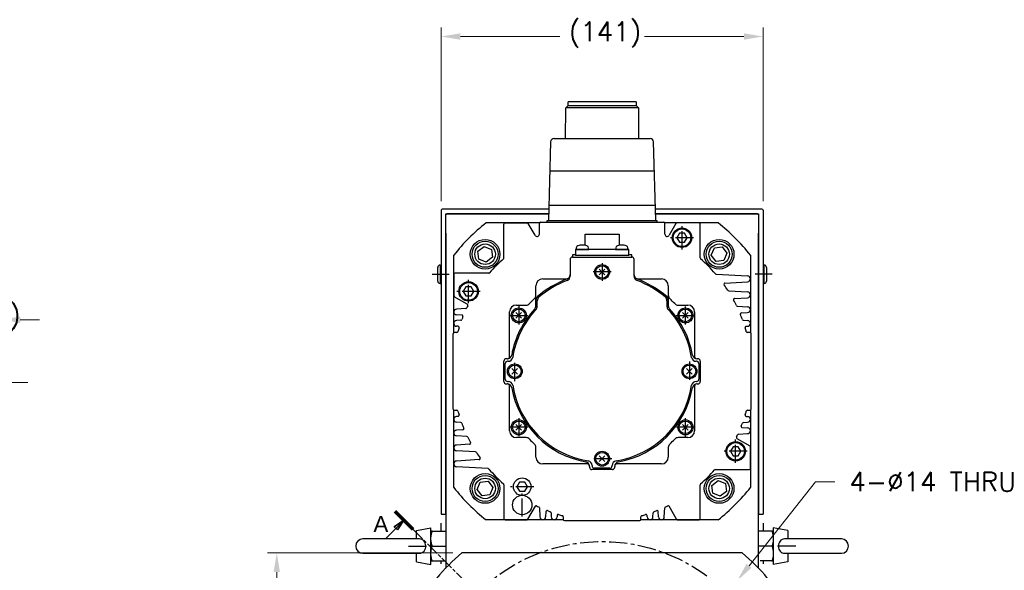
# Model space of a CAD drawing. Extents: x 0 to 1685, y -10 to 1188.
# Tile 10 of 26: x 1012 to 1444, y 522 to 763. Entities that reach past the tile are written whole.
import ezdxf

# ---------------------------------------------------------------- set-up
doc = ezdxf.new("R2010")
doc.units = 0
doc.header["$LTSCALE"] = 25.4
for name, pattern in [('CENTER', [2, 1.25, -0.25, 0.25, -0.25]), ('CHAIN', [0.3543, 0.2362, -0.0295, 0.0591, -0.0295]), ('DASH_CENTER', [14, 11, -1, 1, -1]), ('PHANTOM', [63.5, 31.75, -6.35, 6.35, -6.35, 6.35, -6.35])]:
    doc.linetypes.add(name, pattern=pattern)
doc.layers.get('0').update_dxf_attribs({"linetype": 'CONTINUOUS'})
doc.layers.get('Defpoints').update_dxf_attribs({"linetype": 'CONTINUOUS'})
doc.layers.add('ATA-CENTER', color=133, linetype='CENTER')
doc.layers.add('ATA-DIM', color=252, linetype='CONTINUOUS', lineweight=25)
doc.layers.add('ATA-SECTION', color=3, linetype='CONTINUOUS', lineweight=35)
doc.styles.get("Standard").update_dxf_attribs({"font": 'simplex.shx'})
doc.styles.add('주 문자 (ISO)', font='arial.ttf')
doc.dimstyles.new('ata_A1', dxfattribs={"dimtxt": 4.2, "dimasz": 4.2, "dimexe": 2, "dimexo": 2, "dimgap": 2, "dimtad": 0, "dimtih": 1, "dimtoh": 1, "dimdec": 6, "dimdsep": 46, "dimtxsty": 'Standard', "dimcen": 0, "dimclrd": 252, "dimclre": 252, "dimclrt": 4, "dimadec": 6, "dimazin": 2, "dimtfac": 1, "dimtdec": 6, "dimtofl": 0, "dimtmove": 0, "dimatfit": 3, "dimfxl": 0, "dimtolj": 1, "dimtzin": 0, "dimlwd": 0, "dimlwe": 0, "dimarcsym": 0})

# ---------------------------------------------------------------- blocks, each defined once
blk = doc.blocks.new('*D12953')
at = {"layer": 'ATA-DIM', "color": 252, "lineweight": 0}
for p, q in [((1196.89, 683.11), (1196.89, 759.19)), ((1337.89, 683.11), (1337.89, 759.19)), ((1205.29, 755.19), (1248.81, 755.19)), ((1329.49, 755.19), (1285.96, 755.19))]:
    blk.add_line(p, q, dxfattribs=at)
at = {"layer": 'ATA-DIM', "color": 252}
for points in [[(1205.29, 756.59), (1205.29, 753.79), (1196.89, 755.19)], [(1329.49, 753.79), (1329.49, 756.59), (1337.89, 755.19)]]:
    blk.add_solid(points, dxfattribs=at)
at = {"layer": 'Defpoints', "color": 0}
for p in [(1337.89, 755.19), (1196.89, 679.11), (1337.89, 679.11)]:
    blk.add_point(p, dxfattribs=at)
at = {"layer": 'ATA-DIM', "color": 4, "insert": (1252.81, 761.57), "char_height": 8.4, "attachment_point": 1}
blk.add_mtext('\\A1;(141)', dxfattribs=at)
blk = doc.blocks.new('*D12958')
at = {"layer": 'ATA-DIM', "color": 252, "lineweight": 0}
for p, q in [((1201.99, 529.11), (1120.87, 529.11)), ((1124.87, 520.71), (1124.87, 465.18)), ((1124.87, 392.51), (1124.87, 448.03)), ((1201.99, 384.11), (1120.87, 384.11))]:
    blk.add_line(p, q, dxfattribs=at)
at = {"layer": 'ATA-DIM', "color": 252}
for points in [[(1126.27, 520.71), (1123.47, 520.71), (1124.87, 529.11)], [(1123.47, 392.51), (1126.27, 392.51), (1124.87, 384.11)]]:
    blk.add_solid(points, dxfattribs=at)
at = {"layer": 'Defpoints', "color": 0}
for p in [(1205.99, 529.11), (1124.87, 384.11), (1205.99, 384.11)]:
    blk.add_point(p, dxfattribs=at)
at = {"layer": 'ATA-DIM', "color": 4, "insert": (1085.89, 461.18), "char_height": 8.4, "attachment_point": 1}
blk.add_mtext('\\A1;145 SQUARE', dxfattribs=at)
blk = doc.blocks.new('*D12971')
at = {"layer": 'ATA-DIM', "color": 252, "lineweight": 0}
for p, q in [((844.09, 504.45), (844.09, 607.68)), ((999.09, 504.45), (999.09, 607.68)), ((835.69, 603.68), (827.29, 603.68)), ((1007.49, 603.68), (1015.89, 603.68))]:
    blk.add_line(p, q, dxfattribs=at)
at = {"layer": 'ATA-DIM', "color": 252}
for points in [[(835.69, 602.28), (835.69, 605.08), (844.09, 603.68)], [(1007.49, 605.08), (1007.49, 602.28), (999.09, 603.68)]]:
    blk.add_solid(points, dxfattribs=at)
at = {"layer": 'Defpoints', "color": 0}
for p in [(999.09, 603.68), (844.09, 500.45), (999.09, 500.45)]:
    blk.add_point(p, dxfattribs=at)
at = {"layer": 'ATA-DIM', "color": 4, "insert": (860.57, 610.06), "char_height": 8.4, "attachment_point": 1}
blk.add_mtext('\\A1;155 ( Positive Limit )', dxfattribs=at)
blk = doc.blocks.new('*D12970')
at = {"layer": 'ATA-DIM', "color": 252, "lineweight": 0}
for p, q in [((844.09, 504.45), (844.09, 635.21)), ((1004.09, 504.45), (1004.09, 635.21)), ((835.69, 631.21), (827.29, 631.21)), ((1012.49, 631.21), (1020.89, 631.21))]:
    blk.add_line(p, q, dxfattribs=at)
at = {"layer": 'ATA-DIM', "color": 252}
for points in [[(835.69, 629.81), (835.69, 632.61), (844.09, 631.21)], [(1012.49, 632.61), (1012.49, 629.81), (1004.09, 631.21)]]:
    blk.add_solid(points, dxfattribs=at)
at = {"layer": 'Defpoints', "color": 0}
for p in [(1004.09, 631.21), (844.09, 500.45), (1004.09, 500.45)]:
    blk.add_point(p, dxfattribs=at)
at = {"layer": 'ATA-DIM', "color": 4, "insert": (857.81, 637.59), "char_height": 8.4, "attachment_point": 1}
blk.add_mtext('\\A1;160 ( Positive Hard Stop )', dxfattribs=at)
blk = doc.blocks.new('*D12952')
at = {"layer": 'ATA-DIM', "color": 252, "lineweight": 0}
for p, q in [((1360.84, 560.31), (1331.74, 523.49)), ((1369.27, 560.31), (1360.84, 560.31))]:
    blk.add_line(p, q, dxfattribs=at)
at = {"layer": 'ATA-DIM', "color": 252}
blk.add_solid([(1330.64, 524.36), (1332.83, 522.62), (1326.53, 516.9)], dxfattribs=at)
at = {"layer": 'Defpoints', "color": 0}
for p in [(1326.53, 516.9), (1317.84, 505.92)]:
    blk.add_point(p, dxfattribs=at)
at = {"layer": 'ATA-DIM', "color": 4, "insert": (1412.24, 560.31), "char_height": 8.4, "attachment_point": 5}
blk.add_mtext('4-%%c14 THRU', dxfattribs=at)

msp = doc.modelspace()

# ---------------------------------------------------------------- linework, layer by layer
at = {"color": 7, "linetype": 'Continuous'}
for p, q in [((1251.5101334, 724.0156106), (1252.5101334, 725.0156106)), ((1267.3851334, 726.6056106), (1252.5101334, 726.6056106)), ((1252.5101334, 725.0156106), (1252.5101334, 726.6056106)), ((1252.5101334, 725.0156106), (1267.3851334, 725.0156106)), ((1282.2601334, 726.6056106), (1267.3851334, 726.6056106)), ((1267.3851334, 725.0156106), (1282.2601334, 725.0156106)), ((1282.2601334, 726.6056106), (1282.2601334, 725.0156106)), ((1282.2601334, 725.0156106), (1283.2601334, 724.0156106)), ((1251.4071814, 710.5556106), (1251.5101334, 724.0156106)), ((1267.3851334, 724.0156106), (1251.5101334, 724.0156106)), ((1283.2601334, 724.0156106), (1267.3851334, 724.0156106)), ((1283.2601334, 724.0156106), (1283.3630854, 710.5556106)), ((1244.8426761, 709.0993238), (1243.8938798, 674.6056106)), ((1246.342039, 710.5556106), (1267.3851334, 710.5556106)), ((1267.3851334, 710.5556106), (1288.4282279, 710.5556106)), ((1290.8763871, 674.6056106), (1289.9275908, 709.0993238)), ((1244.4711393, 696.3556106), (1267.3851334, 696.3556106)), ((1267.3851334, 696.3556106), (1290.2991276, 696.3556106)), ((1244.0338215, 681.3556106), (1267.3851334, 681.3556106)), ((1267.3851334, 681.3556106), (1290.7364454, 681.3556106)), ((1239.9268759, 673.6056106), (1216.5791298, 673.6056106)), ((1224.3851334, 658.2417869), (1224.3851334, 673.1056106)), ((1224.8851334, 673.6056106), (1234.5964583, 673.6056106)), ((1238.019108, 668.1774074), (1235.029471, 673.3556106)), ((1239.8851334, 668.6774074), (1239.8851334, 673.4056106)), ((1240.3851334, 673.9056106), (1294.3851334, 673.9056106)), ((1243.3851334, 673.9056106), (1243.3851334, 674.6056106)), ((1243.3851334, 674.6056106), (1291.3851334, 674.6056106)), ((1291.3851334, 674.6056106), (1291.3851334, 673.9056106)), ((1318.191137, 673.6056106), (1294.843391, 673.6056106)), ((1294.8851334, 668.6774074), (1294.8851334, 673.4056106)), ((1299.7407959, 673.3556106), (1296.7511588, 668.1774074)), ((1310.3851334, 658.2417869), (1310.3851334, 673.1056106)), ((1259.9851334, 668.6056106), (1274.7851334, 668.6056106)), ((1259.9851334, 663.7966991), (1259.9851334, 668.6056106)), ((1274.7851334, 668.6056106), (1274.7851334, 663.7966991)), ((1301.2304329, 669.1056106), (1300.0757324, 667.1056106)), ((1303.539834, 669.1056106), (1301.2304329, 669.1056106)), ((1304.6945345, 667.1056106), (1303.539834, 669.1056106)), ((1300.0757324, 667.1056106), (1301.2304329, 665.1056106)), ((1301.2304329, 665.1056106), (1303.539834, 665.1056106)), ((1303.539834, 665.1056106), (1304.6945345, 667.1056106)), ((1279.0851334, 661.9056106), (1255.6851334, 661.9056106)), ((1255.6851334, 661.9056106), (1255.6851334, 659.4056106)), ((1256.0792581, 662.7528595), (1256.0051334, 661.9056106)), ((1256.0051334, 661.9056106), (1261.5051334, 661.9056106)), ((1261.5051334, 661.9056106), (1261.4310088, 662.7528595)), ((1273.3392581, 662.7528595), (1273.2651334, 661.9056106)), ((1273.2651334, 661.9056106), (1278.7651334, 661.9056106)), ((1278.7651334, 661.9056106), (1278.6910088, 662.7528595)), ((1279.0851334, 659.4056106), (1279.0851334, 661.9056106)), ((1202.3851334, 625.5638682), (1202.3851334, 659.4116142)), ((1253.3851334, 657.6056106), (1253.3851334, 650.29041)), ((1254.3851334, 658.6056106), (1280.3851334, 658.6056106)), ((1255.6851334, 659.4056106), (1279.0851334, 659.4056106)), ((1281.3851334, 650.29041), (1281.3851334, 657.6056106)), ((1332.3851334, 659.4116142), (1332.3851334, 625.5638682)), ((1217.7489571, 651.6056106), (1202.8851334, 651.6056106)), ((1266.1476966, 653.3430475), (1268.6225703, 650.8681738)), ((1268.6225703, 653.3430475), (1266.1476966, 650.8681738)), ((1202.3851334, 651.1056106), (1202.3851334, 641.6942858)), ((1241.3851334, 649.1056106), (1252.1992548, 649.1056106)), ((1282.571012, 649.1056106), (1293.3851334, 649.1056106)), ((1317.3449638, 651.1990535), (1331.1351334, 650.3556106)), ((1321.2157027, 647.2489122), (1331.1351334, 647.8556106)), ((1207.7304329, 645.6056106), (1206.5757324, 643.6056106)), ((1206.5757324, 643.6056106), (1207.7304329, 641.6056106)), ((1210.039834, 645.6056106), (1207.7304329, 645.6056106)), ((1211.1945345, 643.6056106), (1210.039834, 645.6056106)), ((1210.039834, 641.6056106), (1211.1945345, 643.6056106)), ((1238.3851334, 637.3120293), (1238.3851334, 646.1056106)), ((1296.3851334, 646.1056106), (1296.3851334, 637.3120293)), ((1322.8292094, 643.8636227), (1331.1351334, 643.3556106)), ((1208.3189283, 637.9797326), (1202.6351334, 641.261273)), ((1207.7304329, 641.6056106), (1210.039834, 641.6056106)), ((1238.9851334, 637.07599), (1238.9851334, 639.5161671)), ((1295.7851334, 639.5161671), (1295.7851334, 637.07599)), ((1325.4063596, 640.5052238), (1331.1351334, 640.8556106)), ((1207.6468391, 636.100977), (1203.6351334, 635.8556106)), ((1226.8851334, 615.1056106), (1226.8851334, 634.6056106)), ((1232.1225703, 631.8681738), (1229.6476966, 634.3430475)), ((1232.1225703, 634.3430475), (1229.6476966, 631.8681738)), ((1229.8851334, 637.6056106), (1234.0797285, 637.6056106)), ((1300.6905384, 637.6056106), (1304.8851334, 637.6056106)), ((1305.1225703, 634.3430475), (1302.6476966, 631.8681738)), ((1305.1225703, 631.8681738), (1302.6476966, 634.3430475)), ((1307.8851334, 634.6056106), (1307.8851334, 615.1056106)), ((1326.6299989, 637.1311565), (1331.1351334, 636.8556106)), ((1328.3972861, 634.1881567), (1331.1351334, 634.3556106)), ((1205.9761239, 633.2124295), (1203.6351334, 633.3556106)), ((1205.5022413, 630.9698078), (1203.6351334, 630.8556106)), ((1329.2629796, 630.9701164), (1331.1351334, 630.8556106)), ((1203.7474873, 625.6056106), (1202.5851334, 625.6056106)), ((1204.2737234, 628.3165528), (1203.6351334, 628.3556106)), ((1330.4965435, 628.3165528), (1331.1351334, 628.3556106)), ((1332.1851334, 625.6056106), (1331.0227795, 625.6056106)), ((1202.0851334, 592.1056106), (1202.0851334, 625.1056106)), ((1332.6851334, 592.1056106), (1332.6851334, 625.1056106)), ((1224.3851334, 604.1056106), (1224.3851334, 613.1056106)), ((1225.8061908, 614.1056106), (1225.4488254, 614.1056106)), ((1226.2297875, 613.0056106), (1226.0216275, 613.0056106)), ((1308.7486393, 613.0056106), (1308.5404794, 613.0056106)), ((1309.3214414, 614.1056106), (1308.9640761, 614.1056106)), ((1310.3851334, 613.1056106), (1310.3851334, 604.1056106)), ((1224.9851334, 605.2056106), (1224.9851334, 612.0056106)), ((1227.8976966, 609.8430475), (1230.3725703, 607.3681738)), ((1227.8976966, 607.3681738), (1230.3725703, 609.8430475)), ((1306.8725703, 607.3681738), (1304.3976966, 609.8430475)), ((1306.8725703, 609.8430475), (1304.3976966, 607.3681738)), ((1309.7851334, 612.0056106), (1309.7851334, 605.2056106)), ((1226.0216275, 604.2056106), (1226.2297875, 604.2056106)), ((1308.5404794, 604.2056106), (1308.7486393, 604.2056106)), ((1225.4488254, 603.1056106), (1225.8061908, 603.1056106)), ((1226.8851334, 582.6056106), (1226.8851334, 602.1056106)), ((1307.8851334, 602.1056106), (1307.8851334, 582.6056106)), ((1308.9640761, 603.1056106), (1309.3214414, 603.1056106)), ((1202.3851334, 557.799607), (1202.3851334, 591.647353)), ((1202.5851334, 591.6056106), (1203.7474873, 591.6056106)), ((1331.0227795, 591.6056106), (1332.1851334, 591.6056106)), ((1332.3851334, 591.647353), (1332.3851334, 557.799607)), ((1204.2737234, 588.8946685), (1203.6351334, 588.8556106)), ((1330.4965435, 588.8946685), (1331.1351334, 588.8556106)), ((1205.5072872, 586.2411048), (1203.6351334, 586.3556106)), ((1206.3729807, 583.0230645), (1203.6351334, 582.8556106)), ((1229.6476966, 582.8681738), (1232.1225703, 585.3430475)), ((1229.6476966, 585.3430475), (1232.1225703, 582.8681738)), ((1302.6476966, 585.3430475), (1305.1225703, 582.8681738)), ((1302.6476966, 582.8681738), (1305.1225703, 585.3430475)), ((1328.794143, 583.9987917), (1331.1351334, 583.8556106)), ((1329.2680256, 586.2414134), (1331.1351334, 586.3556106)), ((1208.140268, 580.0800648), (1203.6351334, 580.3556106)), ((1234.0797285, 579.6056106), (1229.8851334, 579.6056106)), ((1304.8851334, 579.6056106), (1300.6905384, 579.6056106)), ((1326.4513386, 579.2314887), (1332.1351334, 575.9499482)), ((1327.1234277, 581.1102442), (1331.1351334, 581.3556106)), ((1209.3639073, 576.7059974), (1203.6351334, 576.3556106)), ((1211.9410575, 573.3475985), (1203.6351334, 573.8556106)), ((1238.3851334, 571.1056106), (1238.3851334, 575.3002057)), ((1296.3851334, 575.3002057), (1296.3851334, 571.1056106)), ((1324.7304329, 575.6056106), (1323.5757324, 573.6056106)), ((1327.039834, 575.6056106), (1324.7304329, 575.6056106)), ((1328.1945345, 573.6056106), (1327.039834, 575.6056106)), ((1332.3851334, 566.1056106), (1332.3851334, 575.5169355)), ((1213.5545642, 569.962309), (1203.6351334, 569.3556106)), ((1266.1476966, 569.1181738), (1268.6225703, 571.5930475)), ((1268.6225703, 569.1181738), (1266.1476966, 571.5930475)), ((1323.5757324, 573.6056106), (1324.7304329, 571.6056106)), ((1324.7304329, 571.6056106), (1327.039834, 571.6056106)), ((1327.039834, 571.6056106), (1328.1945345, 573.6056106)), ((1217.4253031, 566.0121677), (1203.6351334, 566.8556106)), ((1260.8851334, 568.1056106), (1241.3851334, 568.1056106)), ((1261.8851334, 567.026668), (1261.8851334, 566.6693026)), ((1271.8851334, 565.6056106), (1262.8851334, 565.6056106)), ((1262.9851334, 567.4502647), (1262.9851334, 567.2421047)), ((1270.7851334, 566.2056106), (1263.9851334, 566.2056106)), ((1271.7851334, 567.2421047), (1271.7851334, 567.4502647)), ((1272.8851334, 566.6693026), (1272.8851334, 567.026668)), ((1293.3851334, 568.1056106), (1273.8851334, 568.1056106)), ((1317.0213098, 565.6056106), (1331.8851334, 565.6056106)), ((1224.3851334, 558.9694343), (1224.3851334, 544.1056106)), ((1231.2304329, 560.1056106), (1230.0757324, 558.1056106)), ((1230.0757324, 558.1056106), (1231.2304329, 556.1056106)), ((1233.539834, 560.1056106), (1231.2304329, 560.1056106)), ((1234.6945345, 558.1056106), (1233.539834, 560.1056106)), ((1233.539834, 556.1056106), (1234.6945345, 558.1056106)), ((1310.3851334, 544.1056106), (1310.3851334, 558.9694343)), ((1231.2304329, 556.1056106), (1233.539834, 556.1056106)), ((1238.0110115, 549.5394055), (1234.729471, 543.8556106)), ((1239.889767, 548.8673163), (1240.1351334, 544.8556106)), ((1294.6351334, 544.8556106), (1294.8804999, 548.8673163)), ((1300.0407959, 543.8556106), (1296.7592554, 549.5394055)), ((1250.4268759, 543.6056106), (1216.5791298, 543.6056106)), ((1224.8851334, 543.6056106), (1234.2964583, 543.6056106)), ((1242.7783145, 547.1966011), (1242.6351334, 544.8556106)), ((1245.0209362, 546.7227185), (1245.1351334, 544.8556106)), ((1247.6741913, 545.4942006), (1247.6351334, 544.8556106)), ((1250.3851334, 544.9679645), (1250.3851334, 543.8056106)), ((1318.191137, 543.6056106), (1284.343391, 543.6056106)), ((1284.3851334, 543.8056106), (1284.3851334, 544.9679645)), ((1287.1351334, 544.8556106), (1287.0960756, 545.4942006)), ((1289.6351334, 544.8556106), (1289.7493306, 546.7227185)), ((1292.1351334, 544.8556106), (1291.9919523, 547.1966011)), ((1300.4738086, 543.6056106), (1309.8851334, 543.6056106)), ((1250.8851334, 543.3056106), (1283.8851334, 543.3056106))]:
    msp.add_line(p, q, dxfattribs=at)
for p, q in [((1196.8851334, 679.1056106), (1196.8851334, 546.1056106)), ((1244.0314116, 679.6056106), (1197.3851334, 679.6056106)), ((1198.8851334, 677.6056106), (1243.9763989, 677.6056106)), ((1198.8851334, 677.1056106), (1199.3851334, 677.6056106)), ((1198.8851334, 546.1056106), (1198.8851334, 677.6056106)), ((1243.9763989, 677.6056106), (1199.3851334, 677.6056106)), ((1337.3851334, 679.6056106), (1290.7388553, 679.6056106)), ((1335.3851334, 677.6056106), (1290.793868, 677.6056106)), ((1290.793868, 677.6056106), (1335.8851334, 677.6056106)), ((1335.3851334, 677.6056106), (1335.8851334, 677.1056106)), ((1335.8851334, 677.6056106), (1335.8851334, 546.1056106)), ((1337.8851334, 679.1056106), (1337.8851334, 546.1056106)), ((1198.8851334, 669.1056106), (1198.8851334, 522.4292386)), ((1335.8851334, 522.4292386), (1335.8851334, 669.1056106)), ((1212.9208336, 661.1997715), (1215.6712405, 663.3057776)), ((1213.3694848, 657.7648462), (1212.9208336, 661.1997715)), ((1215.6712405, 663.3057776), (1218.8702988, 661.9768583)), ((1218.8702988, 661.9768583), (1219.31895, 658.541933)), ((1315.2154497, 659.422201), (1316.544369, 662.6212592)), ((1316.544369, 662.6212592), (1319.9792943, 663.0699105)), ((1319.9792943, 663.0699105), (1322.0853004, 660.3195035)), ((1322.0853004, 660.3195035), (1320.7563811, 657.1204453)), ((1216.5685431, 656.4359269), (1213.3694848, 657.7648462)), ((1219.31895, 658.541933), (1216.5685431, 656.4359269)), ((1317.3214558, 656.671794), (1315.2154497, 659.422201)), ((1320.7563811, 657.1204453), (1317.3214558, 656.671794)), ((1195.3851334, 648.1056106), (1195.3851334, 654.1056106)), ((1196.3851334, 655.1056106), (1196.3851334, 647.1056106)), ((1196.3851334, 655.1056106), (1196.8851334, 655.1056106)), ((1338.3851334, 655.1056106), (1337.8851334, 655.1056106)), ((1338.3851334, 647.1056106), (1338.3851334, 655.1056106)), ((1339.3851334, 654.1056106), (1339.3851334, 648.1056106)), ((1196.3851334, 647.1056106), (1196.8851334, 647.1056106)), ((1338.3851334, 647.1056106), (1337.8851334, 647.1056106)), ((1315.4513168, 558.6692883), (1318.2017238, 560.7752943)), ((1318.2017238, 560.7752943), (1321.400782, 559.446375)), ((1212.6849665, 556.8917177), (1214.0138857, 560.0907759)), ((1214.7909725, 554.1413108), (1212.6849665, 556.8917177)), ((1214.0138857, 560.0907759), (1217.4488111, 560.5394272)), ((1217.4488111, 560.5394272), (1219.5548171, 557.7890202)), ((1219.5548171, 557.7890202), (1218.2258979, 554.589962)), ((1315.8999681, 555.2343629), (1315.4513168, 558.6692883)), ((1321.400782, 559.446375), (1321.8494333, 556.0114497)), ((1218.2258979, 554.589962), (1214.7909725, 554.1413108)), ((1319.0990263, 553.9054436), (1315.8999681, 555.2343629)), ((1321.8494333, 556.0114497), (1319.0990263, 553.9054436)), ((1196.8851334, 546.1056106), (1198.8851334, 546.1056106)), ((1335.8851334, 546.1056106), (1337.8851334, 546.1056106)), ((1186.0851334, 538.9947506), (1192.3851334, 540.1056106)), ((1192.3851334, 524.1056106), (1192.3851334, 540.1056106)), ((1196.8851334, 538.6056106), (1196.8851334, 542.1056106)), ((1337.8851334, 542.1056106), (1337.8851334, 538.6056106)), ((1342.3851334, 540.1056106), (1342.3851334, 524.1056106)), ((1348.6851334, 538.9947506), (1342.3851334, 540.1056106)), ((1187.2468814, 535.2556106), (1162.5851334, 535.2556106)), ((1186.0851334, 535.2556106), (1186.0851334, 538.9947506)), ((1192.96569, 538.6056106), (1198.8851334, 538.6056106)), ((1341.8045768, 538.6056106), (1335.8851334, 538.6056106)), ((1372.1851334, 535.2556106), (1347.5233855, 535.2556106)), ((1348.6851334, 538.9947506), (1348.6851334, 535.2556106)), ((1192.96569, 532.1056106), (1198.8851334, 532.1056106)), ((1341.8045768, 532.1056106), (1335.8851334, 532.1056106)), ((1162.5851334, 528.9556106), (1187.2468814, 528.9556106)), ((1186.0851334, 525.2164706), (1186.0851334, 528.9556106)), ((1328.7752792, 529.1056106), (1205.9949876, 529.1056106)), ((1347.5233855, 528.9556106), (1372.1851334, 528.9556106)), ((1348.6851334, 528.9556106), (1348.6851334, 525.2164706)), ((1186.0851334, 525.2164706), (1192.3851334, 524.1056106)), ((1192.96569, 525.6056106), (1198.1031011, 525.6056106)), ((1196.8851334, 524.2825295), (1196.8851334, 525.6056106)), ((1341.8045768, 525.6056106), (1336.6671657, 525.6056106)), ((1337.8851334, 525.6056106), (1337.8851334, 524.2825295)), ((1348.6851334, 525.2164706), (1342.3851334, 524.1056106))]:
    msp.add_line(p, q)
at = {"color": 171, "linetype": 'Continuous'}
for p, q in [((1254.3851334, 659.6056106), (1254.3851334, 658.6056106)), ((1255.1494511, 659.6056106), (1254.3851334, 659.6056106)), ((1280.3851334, 659.6056106), (1279.6208157, 659.6056106)), ((1280.3851334, 658.6056106), (1280.3851334, 659.6056106))]:
    msp.add_line(p, q, dxfattribs=at)
at = {"color": 4, "linetype": 'PHANTOM'}
msp.add_line((1202.8808783, 641.4056106), (1202.3851334, 641.4056106), dxfattribs=at)
at = {"color": 7, "linetype": 'Continuous'}
for centre, radius in [((1302.3851334, 667.1056106), 4.25), ((1302.3851334, 667.1056106), 3.85), ((1216.1198918, 659.8708523), 4.5), ((1318.6503751, 659.8708523), 4.5), ((1318.6503751, 659.8708523), 4.5), ((1267.3851334, 652.1056106), 3.25), ((1267.3851334, 652.1056106), 2.75), ((1208.8851334, 643.6056106), 4.25), ((1208.8851334, 643.6056106), 3.85), ((1230.8851334, 633.1056106), 3.3), ((1230.8851334, 633.1056106), 2.75), ((1303.8851334, 633.1056106), 3.3), ((1303.8851334, 633.1056106), 2.75), ((1229.1351334, 608.6056106), 3.25), ((1229.1351334, 608.6056106), 2.75), ((1305.6351334, 608.6056106), 3.25), ((1305.6351334, 608.6056106), 2.75), ((1230.8851334, 584.1056106), 3.3), ((1230.8851334, 584.1056106), 2.75), ((1303.8851334, 584.1056106), 3.3), ((1303.8851334, 584.1056106), 2.75), ((1325.8851334, 573.6056106), 4.25), ((1325.8851334, 573.6056106), 3.85), ((1267.3851334, 570.3556106), 3.25), ((1267.3851334, 570.3556106), 2.75), ((1216.1198918, 557.340369), 4.5), ((1232.3851334, 558.1056106), 3.85), ((1318.6503751, 557.340369), 4.5), ((1232.3851334, 550.1056106), 4.25)]:
    msp.add_circle(centre, radius, dxfattribs=at)
for centre, radius in [((1216.1198918, 659.8708523), 6.5), ((1216.1198918, 659.8708523), 5.7), ((1318.6503751, 659.8708523), 6.5), ((1318.6503751, 659.8708523), 5.7), ((1216.1198918, 557.340369), 6.5), ((1216.1198918, 557.340369), 5.7), ((1318.6503751, 557.340369), 6.5), ((1318.6503751, 557.340369), 5.7)]:
    msp.add_circle(centre, radius)
for centre, radius, start, end in [((1246.342039, 709.0556106), 1.5, 90, 178.33004215), ((1288.4282279, 709.0556106), 1.5, 1.66995785, 90), ((1267.3851334, 608.6056106), 82.5, 128.012279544, 141.987720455), ((1224.8851334, 673.1056106), 0.5, 90, 180), ((1234.5964583, 673.1056106), 0.5, 30, 90), ((1240.3851334, 673.4056106), 0.5, 90, 180), ((1294.3851334, 673.4056106), 0.5, 0, 90), ((1300.1738086, 673.1056106), 0.5, 90, 150), ((1309.8851334, 673.1056106), 0.5, 0, 90), ((1267.3851334, 608.6056106), 82.5, 38.012279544, 51.987720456), ((1238.8851334, 668.6774074), 1, 210, 0), ((1295.8851334, 668.6774074), 1, 180, 330), ((1257.0754528, 662.6657038), 1, 106.257027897, 175), ((1258.7551334, 656.9056106), 7, 90, 106.257027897), ((1258.7551334, 656.9056106), 7, 73.742972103, 90), ((1260.4348141, 662.6657038), 1, 5, 73.742972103), ((1274.3354528, 662.6657038), 1, 106.257027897, 175), ((1276.0151334, 656.9056106), 7, 90, 106.257027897), ((1276.0151334, 656.9056106), 7, 73.742972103, 90), ((1277.6948141, 662.6657038), 1, 5, 73.742972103), ((1267.3851334, 608.6056106), 65.5, 131.230577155, 138.769422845), ((1223.8851334, 658.2417869), 0.5, 311.230577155, 0), ((1254.3851334, 657.6056106), 1, 90, 180), ((1280.3851334, 657.6056106), 1, 0, 90), ((1310.8851334, 658.2417869), 0.5, 180, 228.769422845), ((1267.3851334, 608.6056106), 65.5, 40.76188053, 48.769422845), ((1202.8851334, 651.1056106), 0.5, 90, 180), ((1217.7489571, 652.1056106), 0.5, 270, 318.769422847), ((1241.3851334, 646.1056106), 3, 90, 180), ((1267.3851334, 608.6056106), 43.2499523, 110.707147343, 130.885250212), ((1267.3851334, 608.6056106), 42.65, 110.998448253, 130.499882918), ((1251.3851334, 650.9324128), 2, 290.707147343, 0), ((1251.3851334, 650.29041), 2, 290.998448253, 0), ((1283.3851334, 650.9324128), 2, 180, 249.292852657), ((1283.3851334, 650.29041), 2, 180, 249.001551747), ((1267.3851334, 608.6056106), 42.65, 49.500117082, 69.001551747), ((1267.3851334, 608.6056106), 43.2499523, 49.114749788, 69.292852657), ((1293.3851334, 646.1056106), 3, 0, 90), ((1321.246227, 646.7498448), 0.5, 93.5, 215.305989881), ((1331.1351334, 649.1056106), 1.25, 270, 90), ((1267.3851334, 608.6056106), 65.5, 32.804479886, 35.305989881), ((1322.8597336, 644.3626901), 0.5, 212.804479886, 266.5), ((1331.1351334, 642.1056106), 1.25, 270, 90), ((1202.8851334, 641.6942858), 0.5, 180, 240), ((1267.3851334, 608.6056106), 43.5, 132.94677559, 137.05322441), ((1236.3851334, 641.9110156), 2, 312.94677559, 0), ((1240.3851334, 639.7914819), 2, 130.885250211, 180), ((1240.9851334, 639.5161671), 2, 130.499882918, 180), ((1293.7851334, 639.5161671), 2, 0, 49.500117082), ((1294.3851334, 639.7914819), 2, 0, 49.114749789), ((1298.3851334, 641.9110156), 2, 180, 227.05322441), ((1267.3851334, 608.6056106), 43.5, 42.94677559, 47.05322441), ((1325.4368838, 640.0061564), 0.5, 93.5, 208.409225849), ((1267.3851334, 608.6056106), 65.5, 26.089007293, 28.409225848), ((1203.6351334, 634.6056106), 1.25, 90, 270), ((1267.3851334, 608.6056106), 65.5, 153.991680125, 154.90261522), ((1208.0689283, 637.5467199), 0.5, 0, 60), ((1208.0689283, 637.5467199), 0.5, 333.991680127, 0), ((1229.8851334, 634.6056106), 3, 90, 180), ((1267.3851334, 608.6056106), 40.2499523, 137.199896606, 169.774951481), ((1267.3851334, 608.6056106), 39.65, 136.877337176, 171.160826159), ((1234.0797285, 639.6056106), 2, 270, 317.05322441), ((1236.3851334, 637.3120293), 2, 317.199896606, 0), ((1236.9851334, 637.07599), 2, 316.877337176, 0), ((1297.7851334, 637.07599), 2, 180, 223.122662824), ((1267.3851334, 608.6056106), 39.65, 8.839173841, 43.122662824), ((1298.3851334, 637.3120293), 2, 180, 222.800103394), ((1267.3851334, 608.6056106), 40.2499523, 10.225048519, 42.800103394), ((1300.6905384, 639.6056106), 2, 222.94677559, 270), ((1304.8851334, 634.6056106), 3, 0, 90), ((1326.6605232, 637.6302238), 0.5, 206.089007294, 266.5), ((1328.4278104, 633.6890893), 0.5, 93.5, 202.338597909), ((1331.1351334, 635.6056106), 1.25, 270, 90), ((1203.6351334, 629.6056106), 1.25, 90, 270), ((1205.471717, 631.4688752), 0.5, 273.5, 339.731919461), ((1267.3851334, 608.6056106), 65.5, 158.575863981, 159.731919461), ((1205.9455996, 632.7133621), 0.5, 338.575863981, 86.5), ((1267.3851334, 608.6056106), 65.4953734, 20.269849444, 22.338597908), ((1329.2935039, 631.4691838), 0.5, 200.269849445, 266.5), ((1331.1351334, 629.6056106), 1.25, 270, 90), ((1202.5851334, 625.1056106), 0.5, 90, 180), ((1203.7474873, 626.1056106), 0.5, 270, 344.624043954), ((1267.3851334, 608.6056106), 65.5, 163.076835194, 164.624043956), ((1204.2431991, 627.8174854), 0.5, 343.076835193, 86.5), ((1330.5270677, 627.8174854), 0.5, 93.5, 196.923164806), ((1267.3851334, 608.6056106), 65.5, 15.375956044, 16.923164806), ((1331.0227795, 626.1056106), 0.5, 195.375956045, 270), ((1332.1851334, 625.1056106), 0.5, 0, 90), ((1225.3851334, 613.1056106), 1, 90, 180), ((1225.9851334, 612.0056106), 1, 90, 180), ((1225.8061908, 616.1056106), 2, 270, 349.774951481), ((1225.8851334, 615.1056106), 1, 270, 0), ((1226.2297875, 615.0056106), 2, 270, 351.160826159), ((1308.5404794, 615.0056106), 2, 188.839173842, 270), ((1308.9640761, 616.1056106), 2, 190.225048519, 270), ((1308.8851334, 615.1056106), 1, 180, 270), ((1308.7851334, 612.0056106), 1, 0, 90), ((1309.3851334, 613.1056106), 1, 0, 90), ((1225.3851334, 604.1056106), 1, 180, 270), ((1225.9851334, 605.2056106), 1, 180, 270), ((1226.2297875, 602.2056106), 2, 8.839173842, 90), ((1308.5404794, 602.2056106), 2, 90, 171.160826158), ((1308.7851334, 605.2056106), 1, 270, 0), ((1309.3851334, 604.1056106), 1, 270, 0), ((1225.8061908, 601.1056106), 2, 10.225048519, 90), ((1225.8851334, 602.1056106), 1, 0, 90), ((1267.3851334, 608.6056106), 40.2499523, 190.225048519, 259.774951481), ((1267.3851334, 608.6056106), 39.65, 188.839173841, 261.160826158), ((1267.3851334, 608.6056106), 39.65, 278.839173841, 351.160826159), ((1267.3851334, 608.6056106), 40.2499523, 280.225048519, 349.774951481), ((1308.9640761, 601.1056106), 2, 90, 169.774951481), ((1308.8851334, 602.1056106), 1, 90, 180), ((1202.5851334, 592.1056106), 0.5, 180, 270), ((1203.7474873, 591.1056106), 0.5, 15.375956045, 90), ((1267.3851334, 608.6056106), 65.5, 195.375956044, 196.923164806), ((1267.3851334, 608.6056106), 65.5, 343.076835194, 344.624043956), ((1331.0227795, 591.1056106), 0.5, 90, 164.624043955), ((1332.1851334, 592.1056106), 0.5, 270, 0), ((1203.6351334, 587.6056106), 1.25, 90, 270), ((1204.2431991, 589.3937359), 0.5, 273.5, 16.923164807), ((1330.5270677, 589.3937359), 0.5, 163.076835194, 266.5), ((1331.1351334, 587.6056106), 1.25, 270, 90), ((1203.6351334, 581.6056106), 1.25, 90, 270), ((1205.476763, 585.7420374), 0.5, 20.269849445, 86.5), ((1267.3851334, 608.6056106), 65.4953734, 200.269849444, 202.338597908), ((1206.3424565, 583.5221319), 0.5, 273.5, 22.338597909), ((1229.8851334, 582.6056106), 3, 180, 270), ((1304.8851334, 582.6056106), 3, 270, 0), ((1328.8246673, 584.4978591), 0.5, 158.575863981, 266.5), ((1267.3851334, 608.6056106), 65.5, 338.575863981, 339.731919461), ((1329.2985498, 585.742346), 0.5, 93.500000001, 159.73191946), ((1331.1351334, 582.6056106), 1.25, 270, 90), ((1208.1097437, 579.5809974), 0.5, 26.089007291, 86.5), ((1267.3851334, 608.6056106), 65.5, 206.089007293, 208.409225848), ((1234.0797285, 577.6056106), 2, 42.94677559, 90), ((1267.3851334, 608.6056106), 43.5, 222.94677559, 227.05322441), ((1267.3851334, 608.6056106), 43.5, 312.94677559, 317.05322441), ((1300.6905384, 577.6056106), 2, 90, 137.05322441), ((1326.7013386, 579.6645014), 0.5, 153.991680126, 240), ((1267.3851334, 608.6056106), 65.5, 333.991680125, 334.90261522), ((1327.153952, 580.6111768), 0.5, 93.5, 154.902615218), ((1203.6351334, 575.1056106), 1.25, 90, 270), ((1209.333383, 577.2050648), 0.5, 273.5, 28.409225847), ((1236.3851334, 575.3002057), 2, 0, 47.05322441), ((1298.3851334, 575.3002057), 2, 132.94677559, 180), ((1331.8851334, 575.5169355), 0.5, 0, 60), ((1203.6351334, 568.1056106), 1.25, 90, 270), ((1211.9105332, 572.8485311), 0.5, 32.804479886, 86.5), ((1267.3851334, 608.6056106), 65.5, 212.804479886, 215.305989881), ((1213.5240399, 570.4613764), 0.5, 273.5, 35.305989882), ((1241.3851334, 571.1056106), 3, 180, 270), ((1260.9851334, 567.4502647), 2, 0, 81.160826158), ((1273.7851334, 567.4502647), 2, 98.839173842, 180), ((1293.3851334, 571.1056106), 3, 270, 0), ((1217.3947788, 565.5131003), 0.5, 40.761880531, 86.5), ((1267.3851334, 608.6056106), 65.5, 220.76188053, 228.769422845), ((1259.8851334, 567.026668), 2, 0, 79.774951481), ((1260.8851334, 567.1056106), 1, 0, 90), ((1262.8851334, 566.6056106), 1, 180, 270), ((1263.9851334, 567.2056106), 1, 180, 270), ((1270.7851334, 567.2056106), 1, 270, 0), ((1271.8851334, 566.6056106), 1, 270, 0), ((1274.8851334, 567.026668), 2, 100.225048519, 180), ((1273.8851334, 567.1056106), 1, 90, 180), ((1267.3851334, 608.6056106), 65.5, 311.230577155, 318.769422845), ((1317.0213098, 565.1056106), 0.5, 90, 138.769422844), ((1331.8851334, 566.1056106), 0.5, 270, 0), ((1267.3851334, 608.6056106), 82.5, 218.012279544, 231.987720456), ((1223.8851334, 558.9694343), 0.5, 0, 48.769422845), ((1310.8851334, 558.9694343), 0.5, 131.230577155, 180), ((1267.3851334, 608.6056106), 82.5, 308.012279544, 321.987720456), ((1238.4440242, 549.2894055), 0.5, 63.991680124, 150), ((1267.3851334, 608.6056106), 65.5, 243.991680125, 244.90261522), ((1239.3906996, 548.836792), 0.5, 3.5, 64.90261522), ((1295.3795673, 548.836792), 0.5, 115.097384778, 176.5), ((1267.3851334, 608.6056106), 65.5, 295.09738478, 296.008319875), ((1296.3262427, 549.2894055), 0.5, 30.000000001, 116.008319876), ((1224.8851334, 544.1056106), 0.5, 180, 270), ((1234.2964583, 544.1056106), 0.5, 270, 330), ((1241.3851334, 544.8556106), 1.25, 180, 0), ((1243.2773819, 547.1660768), 0.5, 68.575863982, 176.5), ((1267.3851334, 608.6056106), 65.5, 248.575863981, 249.731919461), ((1244.5218688, 546.6921942), 0.5, 3.5, 69.73191946), ((1246.3851334, 544.8556106), 1.25, 180, 0), ((1248.1732587, 545.4636763), 0.5, 73.076835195, 176.5), ((1267.3851334, 608.6056106), 65.5, 253.076835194, 254.624043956), ((1249.8851334, 544.9679645), 0.5, 0, 74.624043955), ((1250.8851334, 543.8056106), 0.5, 180, 270), ((1283.8851334, 543.8056106), 0.5, 270, 0), ((1284.8851334, 544.9679645), 0.5, 105.375956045, 180), ((1267.3851334, 608.6056106), 65.5, 285.375956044, 286.923164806), ((1286.5970082, 545.4636763), 0.5, 3.5, 106.923164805), ((1288.3851334, 544.8556106), 1.25, 180, 0), ((1290.248398, 546.6921942), 0.5, 110.26808054, 176.5), ((1267.3851334, 608.6056106), 65.5, 290.268080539, 291.424136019), ((1291.4928849, 547.1660768), 0.5, 3.5, 111.42413602), ((1293.3851334, 544.8556106), 1.25, 180, 0), ((1300.4738086, 544.1056106), 0.5, 210, 270), ((1309.8851334, 544.1056106), 0.5, 270, 0)]:
    msp.add_arc(centre, radius, start, end, dxfattribs=at)
for centre, radius, start, end in [((1197.3851334, 679.1056106), 0.5, 90, 180), ((1337.3851334, 679.1056106), 0.5, 0, 90), ((1196.3851334, 654.1056106), 1, 90, 180), ((1338.3851334, 654.1056106), 1, 0, 90), ((1196.3851334, 648.1056106), 1, 180, 270), ((1338.3851334, 648.1056106), 1, 270, 0), ((1162.5851334, 532.1056106), 3.15, 90, 270), ((1372.1851334, 532.1056106), 3.15, 270, 90), ((1267.3851334, 456.6056106), 95, 130.256612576, 139.743387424), ((1267.3851334, 456.6056106), 95, 40.256612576, 49.743387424)]:
    msp.add_arc(centre, radius, start, end)
at = {"color": 171, "linetype": 'Continuous'}
for centre, start, end in [((1255.0821195, 658.60788), 52.913938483, 86.139259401), ((1279.6881474, 658.60788), 93.860740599, 127.086061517)]:
    msp.add_arc(centre, 1, start, end, dxfattribs=at)
at = {"color": 1, "linetype": 'DASH_CENTER'}
for centre, start, end in [((1317.3754881, 651.6981209), 220.761880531, 266.5), ((1207.6163149, 636.6000444), 273.5, 334.902615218)]:
    msp.add_arc(centre, 0.5, start, end, dxfattribs=at)
for points in [[(1187.246877, 528.9555988), (1187.3299843, 528.9556022), (1187.4128531, 528.9587072), (1187.8702145, 528.993825), (1188.224299, 529.0881225), (1188.8898576, 529.4204805), (1189.1857786, 529.6604389), (1189.6729357, 530.2566766), (1189.8584127, 530.6079779), (1190.1024949, 531.3729156), (1190.1595399, 531.7786655), (1190.1419771, 532.5970071), (1190.0667311, 533.0010873), (1189.7886985, 533.7456837), (1189.5904169, 534.0801158), (1189.0928535, 534.6300999), (1188.803044, 534.8452928), (1188.1362128, 535.1526883), (1187.769453, 535.2367498), (1187.3379705, 535.2546798), (1187.2924368, 535.2556178), (1187.2468741, 535.2556277)], [(1347.5233898, 535.2556225), (1347.4402826, 535.255619), (1347.3574138, 535.2525141), (1346.9000523, 535.2173962), (1346.5459678, 535.1230987), (1345.8804093, 534.7907408), (1345.5844883, 534.5507824), (1345.0973312, 533.9545447), (1344.9118542, 533.6032433), (1344.667772, 532.8383056), (1344.610727, 532.4325558), (1344.6282898, 531.6142141), (1344.7035358, 531.2101339), (1344.9815684, 530.4655375), (1345.1798499, 530.1311055), (1345.6774134, 529.5811214), (1345.9672228, 529.3659285), (1346.6340541, 529.0585329), (1347.0008139, 528.9744715), (1347.4322964, 528.9565415), (1347.4778301, 528.9556034), (1347.5233927, 528.9555936)]]:
    msp.add_open_spline(points, degree=3, knots=[-1.1220648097, -1.1220648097, -1.1220648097, -1.1220648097, -1.0965690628, -1.0965690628, -0.9807252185, -0.9807252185, -0.8586322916, -0.8586322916, -0.7353053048, -0.7353053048, -0.6127162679, -0.6127162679, -0.4893775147, -0.4893775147, -0.3679615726, -0.3679615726, -0.2521654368, -0.2521654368, -0.1335841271, -0.1335841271, -0.1196121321, -0.1196121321, -0.1196121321, -0.1196121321])
for points, weights in [([(1192.96569, 538.6056106), (1192.3851334, 538.6056106), (1192.3851334, 538.6056106)], [1.01001874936, 1.04314139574, 1]), ([(1192.3851334, 535.3556106), (1192.3851334, 536.8639409), (1192.96569, 538.6056106)], [1, 1.04314139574, 1.01001874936]), ([(1192.96569, 532.1056106), (1192.3851334, 533.8472804), (1192.3851334, 535.3556106)], [1.01001874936, 1.04314139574, 1]), ([(1342.3851334, 538.6056106), (1342.3851334, 538.6056106), (1341.8045768, 538.6056106)], [1, 1.04314139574, 1.01001874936]), ([(1341.8045768, 538.6056106), (1342.3851334, 536.8639409), (1342.3851334, 535.3556106)], [1.01001874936, 1.04314139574, 1]), ([(1342.3851334, 535.3556106), (1342.3851334, 533.8472804), (1341.8045768, 532.1056106)], [1, 1.04314139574, 1.01001874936]), ([(1192.3851334, 528.8556106), (1192.3851334, 530.3639409), (1192.96569, 532.1056106)], [1, 1.04314139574, 1.01001874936]), ([(1341.8045768, 532.1056106), (1342.3851334, 530.3639409), (1342.3851334, 528.8556106)], [1.01001874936, 1.04314139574, 1]), ([(1192.96569, 525.6056106), (1192.3851334, 527.3472804), (1192.3851334, 528.8556106)], [1.01001874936, 1.04314139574, 1]), ([(1342.3851334, 528.8556106), (1342.3851334, 527.3472804), (1341.8045768, 525.6056106)], [1, 1.04314139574, 1.01001874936]), ([(1192.3851334, 525.6056106), (1192.3851334, 525.6056106), (1192.96569, 525.6056106)], [1, 1.04314139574, 1.01001874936]), ([(1341.8045768, 525.6056106), (1342.3851334, 525.6056106), (1342.3851334, 525.6056106)], [1.01001874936, 1.04314139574, 1])]:
    msp.add_rational_spline(points, weights, degree=2)
at = {"layer": 'ATA-CENTER', "ltscale": 0.25}
for p, q in [((1302.3851334, 662.0056106), (1302.3851334, 672.2056106)), ((1307.4851334, 667.1056106), (1297.2851334, 667.1056106)), ((1267.3851334, 656.0056106), (1267.3851334, 648.2056106)), ((1271.2851334, 652.1056106), (1263.4851334, 652.1056106)), ((1192.8851334, 651.1056106), (1200.3851334, 651.1056106)), ((1208.8851334, 638.5056106), (1208.8851334, 648.7056106)), ((1341.8851334, 651.1056106), (1334.3851334, 651.1056106)), ((1213.9851334, 643.6056106), (1203.7851334, 643.6056106)), ((1230.8851334, 637.1056106), (1230.8851334, 629.1056106)), ((1303.8851334, 629.1056106), (1303.8851334, 637.1056106)), ((1226.8851334, 633.1056106), (1234.8851334, 633.1056106)), ((1299.8851334, 633.1056106), (1307.8851334, 633.1056106)), ((1229.1351334, 604.3556106), (1229.1351334, 612.8556106)), ((1305.6351334, 612.8556106), (1305.6351334, 604.3556106)), ((1230.8851334, 588.1056106), (1230.8851334, 580.1056106)), ((1303.8851334, 580.1056106), (1303.8851334, 588.1056106)), ((1234.8851334, 584.1056106), (1226.8851334, 584.1056106)), ((1307.8851334, 584.1056106), (1299.8851334, 584.1056106)), ((1325.8851334, 568.5056106), (1325.8851334, 578.7056106)), ((1271.6351334, 570.3556106), (1263.1351334, 570.3556106)), ((1330.9851334, 573.6056106), (1320.7851334, 573.6056106)), ((1237.4851334, 558.1056106), (1227.2851334, 558.1056106)), ((1232.3851334, 545.0056106), (1232.3851334, 555.2056106)), ((1182.5851334, 532.1056106), (1195.8851334, 532.1056106)), ((1352.1851334, 532.1056106), (1338.8851334, 532.1056106))]:
    msp.add_line(p, q, dxfattribs=at)
msp.add_circle((1267.3851334, 456.6056106), 77.5, dxfattribs=at)
at = {"layer": 'ATA-SECTION', "linetype": 'Continuous', "lineweight": 70}
msp.add_line((1176.6560357, 547.3347084), (1184.4898707, 539.5008733), dxfattribs=at)
at = {"layer": 'ATA-SECTION', "linetype": 'Continuous'}
for p, q in [((1172.4894983, 535.334336), (1177.0374193, 539.8822569)), ((1180.5729532, 543.4177908), (1176.3303125, 540.5893637)), ((1177.0374193, 539.8822569), (1180.5729532, 543.4177908)), ((1177.7445261, 539.1751502), (1180.5729532, 543.4177908))]:
    msp.add_line(p, q, dxfattribs=at)
at = {"layer": 'ATA-SECTION', "linetype": 'CHAIN'}
msp.add_line((1184.4898707, 539.5008733), (1341.8476119, 382.1431321), dxfattribs=at)
at = {"layer": 'ATA-SECTION', "linetype": 'Continuous', "flags": 128}
msp.add_lwpolyline([(1177.7445184, 539.175151), (1180.5729448, 543.4177906), (1176.3303148, 540.5893642), (1177.7445184, 539.175151)], dxfattribs=at)
at = {"layer": 'ATA-SECTION'}
msp.add_solid([(1177.7445184, 539.175151), (1180.5729448, 543.4177906), (1176.3303148, 540.5893642), (1177.7445184, 539.175151)], dxfattribs=at)

# ---------------------------------------------------------------- texts
at = {"layer": 'ATA-SECTION', "insert": (1167.201818, 538.2862579), "char_height": 6.9999999, "attachment_point": 7, "style": '주 문자 (ISO)'}
msp.add_mtext('A', dxfattribs=at)

# ---------------------------------------------------------------- dimensions: what is measured, and where the dimension line sits
at = {"layer": 'ATA-DIM'}
for base, p1, p2, angle, text, override, picture, middle in [((1337.8851334, 755.1906158), (1196.8851334, 679.1056106), (1337.8851334, 679.1056106), 180, '(<>)', {"dimscale": 2, "dimtol": 0, "dimlim": 0, "dimtp": 0, "dimtm": 0, "dimtfac": 0.571429, "dimtdec": 2, "dimtolj": 1, "dimtzin": 0}, '*D12953', (1267.3851334, 755.1906158)), ((1004.0876432, 631.2077817), (844.0876432, 500.4509101), (1004.0876432, 500.4509101), 180, '<> ( Positive Hard Stop )', {"dimscale": 2, "dimtfac": 0.571429, "dimtdec": 2}, '*D12970', (945.5455581, 631.2077817)), ((999.0876432, 603.6785038), (844.0876432, 500.4509101), (999.0876432, 500.4509101), 180, '<> ( Positive Limit )', {"dimscale": 2, "dimtfac": 0.571429, "dimtdec": 2}, '*D12971', (930.8340664, 603.6785038)), ((1124.8681736, 384.1056106), (1205.9949876, 529.1056106), (1205.9949876, 384.1056106), 90, '<> SQUARE', {"dimscale": 2, "dimtol": 0, "dimlim": 0, "dimtp": 0, "dimtm": 0, "dimtfac": 0.571429, "dimtdec": 2, "dimtolj": 1, "dimtzin": 0}, '*D12958', (1124.8681736, 456.6056106))]:
    dim = msp.add_linear_dim(base=base, p1=p1, p2=p2, angle=angle, text=text, dimstyle='ata_A1', override=override, dxfattribs=at)
    dim.commit()
    dim.dimension.update_dxf_attribs({"geometry": picture, "text_midpoint": middle, "dimtype": 160})
dim = msp.add_diameter_dim_2p(p1=(1317.8446293, 505.9151849), p2=(1326.5271886, 516.8975874), text='4-<> THRU', dimstyle='ata_A1', override={"dimscale": 2, "dimtp": 0.1, "dimtm": 0.1, "dimtfac": 0.71, "dimtdec": 3, "dimtolj": 0, "dimtzin": 8}, dxfattribs=at)
dim.commit()
dim.dimension.update_dxf_attribs({"geometry": '*D12952', "text_midpoint": (1412.2446354, 560.3050664), "dimtype": 163})

doc.saveas('drawing.dxf')
